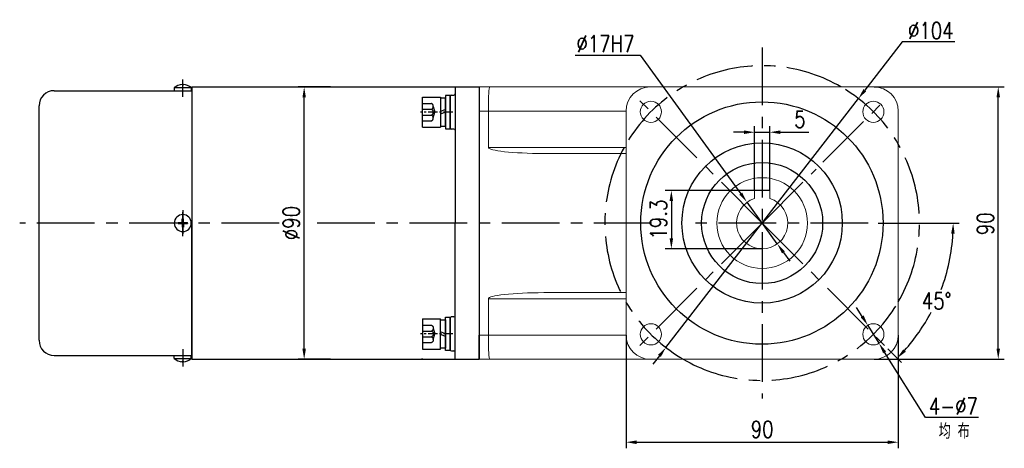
# Model space of a CAD drawing. Header units: inches. Extents: x 837 to 6223, y -2862 to 3098.
# Tile 106 of 139: x 4489 to 4815, y 1351 to 1493. Entities that reach past the tile are written whole.
import ezdxf

# ---------------------------------------------------------------- set-up
doc = ezdxf.new("R2010")
doc.units = ezdxf.units.IN
doc.header["$LTSCALE"] = 10
doc.header["$MEASUREMENT"] = 0
doc.linetypes.add('CENTER', pattern=[10.16, 6.35, -1.27, 1.27, -1.27])
doc.linetypes.add('HIDDEN', pattern=[1.905, 1.27, -0.635])
for name, color, linetype in [('1轮廓实线层', 7, 'Continuous'), ('3中心线层', 1, 'CENTER'), ('4虚线层', 6, 'HIDDEN'), ('6文字层', 3, 'Continuous'), ('7标注层', 4, 'Continuous')]:
    doc.layers.add(name, color=color, linetype=linetype)
doc.styles.add('PC_TEXTSTYLE', font='isocp.shx', dxfattribs={"width": 0.8, "bigfont": 'HZFS.SHX'})
doc.styles.add('TH_GBDIM', font='romans.shx', dxfattribs={"width": 0.8, "bigfont": 'gbcbig.shx'})
doc.dimstyles.new('TH_GBDIM', dxfattribs={"dimtxt": 3.5, "dimasz": 2.5, "dimexe": 2, "dimexo": 0, "dimgap": 1, "dimtad": 1, "dimdec": 4, "dimdsep": 46, "dimtxsty": 'TH_GBDIM', "dimcen": 0.09, "dimclrd": 4, "dimclre": 4, "dimclrt": 3, "dimadec": 0, "dimazin": 0, "dimtfac": 1, "dimtdec": 4, "dimtmove": 0, "dimatfit": 3, "dimfxl": 1, "dimtzin": 0, "dimarcsym": 0})
doc.dimstyles.new('角度标注', dxfattribs={"dimtxt": 3.5, "dimasz": 3, "dimexe": 2, "dimexo": 0, "dimgap": 1, "dimtad": 1, "dimtih": 1, "dimtoh": 1, "dimdsep": 46, "dimtxsty": 'PC_TEXTSTYLE', "dimsah": 1, "dimcen": 0.09, "dimclrd": 4, "dimclrt": 3, "dimadec": 0, "dimazin": 0, "dimtfac": 0.7, "dimtmove": 0, "dimatfit": 0, "dimfxl": 1, "dimtzin": 0, "dimarcsym": 0})

# ---------------------------------------------------------------- blocks, each defined once
blk = doc.blocks.new('*D28')
at = {"layer": '7标注层', "color": 4, "lineweight": -2, "transparency": 16777216}
for p, q in [((4771.67, 1470.9), (4814.71, 1470.9)), ((4812.71, 1384.4), (4812.71, 1467.4)), ((4771.67, 1380.9), (4814.71, 1380.9))]:
    blk.add_line(p, q, dxfattribs=at)
at = {"layer": '7标注层', "color": 4, "transparency": 16777216}
for points in [[(4812.13, 1467.4), (4813.29, 1467.4), (4812.71, 1470.9)], [(4812.13, 1384.4), (4813.29, 1384.4), (4812.71, 1380.9)]]:
    blk.add_solid(points, dxfattribs=at)
at = {"layer": 'Defpoints', "color": 0, "transparency": 16777216}
for p in [(4771.67, 1470.9), (4812.71, 1470.9), (4771.67, 1380.9)]:
    blk.add_point(p, dxfattribs=at)
at = {"layer": '7标注层', "color": 3, "transparency": 16777216, "insert": (4808.46, 1425.68), "char_height": 5.5, "attachment_point": 5, "rotation": 90, "style": 'TH_GBDIM'}
blk.add_mtext('90', dxfattribs=at)
blk = doc.blocks.new('*D29')
at = {"layer": '7标注层', "color": 4, "lineweight": -2, "transparency": 16777216}
for p, q in [((4689.67, 1388.9), (4689.67, 1351.47)), ((4779.67, 1388.9), (4779.67, 1351.47)), ((4693.17, 1353.47), (4776.17, 1353.47))]:
    blk.add_line(p, q, dxfattribs=at)
at = {"layer": '7标注层', "color": 4, "transparency": 16777216}
for points in [[(4693.17, 1354.05), (4693.17, 1352.88), (4689.67, 1353.47)], [(4776.17, 1354.05), (4776.17, 1352.88), (4779.67, 1353.47)]]:
    blk.add_solid(points, dxfattribs=at)
at = {"layer": 'Defpoints', "color": 0, "transparency": 16777216}
for p in [(4689.67, 1388.9), (4779.67, 1388.9), (4779.67, 1353.47)]:
    blk.add_point(p, dxfattribs=at)
at = {"layer": '7标注层', "color": 3, "transparency": 16777216, "insert": (4734.67, 1357.72), "char_height": 5.5, "attachment_point": 5, "style": 'TH_GBDIM'}
blk.add_mtext('90', dxfattribs=at)
blk = doc.blocks.new('*D18')
at = {"layer": '7标注层', "color": 4, "lineweight": -2, "transparency": 16777216}
for p, q in [((4780.94, 1485.75), (4768.62, 1469.81)), ((4798.37, 1485.75), (4780.94, 1485.75)), ((4702.86, 1384.77), (4766.48, 1467.04)), ((4700.72, 1382), (4698.58, 1379.23))]:
    blk.add_line(p, q, dxfattribs=at)
at = {"layer": '7标注层', "color": 4, "transparency": 16777216}
for points in [[(4768.16, 1470.17), (4769.08, 1469.45), (4766.48, 1467.04)], [(4700.26, 1382.35), (4701.18, 1381.64), (4702.86, 1384.77)]]:
    blk.add_solid(points, dxfattribs=at)
at = {"layer": 'Defpoints', "color": 0, "transparency": 16777216}
for p in [(4766.48, 1467.04), (4702.86, 1384.77)]:
    blk.add_point(p, dxfattribs=at)
at = {"layer": '7标注层', "color": 3, "transparency": 16777216, "insert": (4790.41, 1489.5), "char_height": 5.5, "attachment_point": 5, "style": 'TH_GBDIM'}
blk.add_mtext('{∅104}{}{}', dxfattribs=at)
blk = doc.blocks.new('*D19')
at = {"layer": '7标注层', "color": 4, "lineweight": -2, "transparency": 16777216}
for p, q in [((4728.67, 1455.92), (4725.17, 1455.92)), ((4732.17, 1436.7), (4732.17, 1457.92)), ((4732.17, 1455.92), (4737.17, 1455.92)), ((4737.17, 1436.7), (4737.17, 1457.92)), ((4740.67, 1455.92), (4750.1, 1455.92))]:
    blk.add_line(p, q, dxfattribs=at)
at = {"layer": '7标注层', "color": 4, "transparency": 16777216}
for points in [[(4728.67, 1456.51), (4728.67, 1455.34), (4732.17, 1455.92)], [(4740.67, 1456.51), (4740.67, 1455.34), (4737.17, 1455.92)]]:
    blk.add_solid(points, dxfattribs=at)
at = {"layer": 'Defpoints', "color": 0, "transparency": 16777216}
for p in [(4732.17, 1455.92), (4732.17, 1436.7), (4737.17, 1436.7)]:
    blk.add_point(p, dxfattribs=at)
at = {"layer": '7标注层', "color": 3, "transparency": 16777216, "insert": (4747.14, 1460.17), "char_height": 5.5, "attachment_point": 5, "style": 'TH_GBDIM'}
blk.add_mtext('5', dxfattribs=at)
blk = doc.blocks.new('*D20')
at = {"layer": '7标注层', "color": 4, "lineweight": -2, "transparency": 16777216}
for p, q in [((4737.17, 1436.7), (4702.66, 1436.7)), ((4704.66, 1433.2), (4704.66, 1420.9)), ((4734.67, 1417.4), (4702.66, 1417.4))]:
    blk.add_line(p, q, dxfattribs=at)
at = {"layer": '7标注层', "color": 4, "transparency": 16777216}
for points in [[(4704.07, 1433.2), (4705.24, 1433.2), (4704.66, 1436.7)], [(4704.07, 1420.9), (4705.24, 1420.9), (4704.66, 1417.4)]]:
    blk.add_solid(points, dxfattribs=at)
at = {"layer": 'Defpoints', "color": 0, "transparency": 16777216}
for p in [(4737.17, 1436.7), (4704.66, 1417.4), (4734.67, 1417.4)]:
    blk.add_point(p, dxfattribs=at)
at = {"layer": '7标注层', "color": 3, "transparency": 16777216, "insert": (4700.41, 1427.05), "char_height": 5.5, "attachment_point": 5, "rotation": 90, "style": 'TH_GBDIM'}
blk.add_mtext('19.3', dxfattribs=at)
blk = doc.blocks.new('*D21')
at = {"layer": '7标注层', "color": 4, "lineweight": -2, "transparency": 16777216}
for p, q in [((4767.73, 1395.07), (4765.88, 1398.04)), ((4769.59, 1392.1), (4773.29, 1386.16)), ((4788.62, 1361.6), (4775.14, 1383.19)), ((4806.17, 1361.6), (4788.62, 1361.6))]:
    blk.add_line(p, q, dxfattribs=at)
at = {"layer": '7标注层', "color": 4, "transparency": 16777216}
for points in [[(4768.23, 1395.38), (4767.24, 1394.76), (4769.59, 1392.1)], [(4775.64, 1383.5), (4774.65, 1382.89), (4773.29, 1386.16)]]:
    blk.add_solid(points, dxfattribs=at)
at = {"layer": 'Defpoints', "color": 0, "transparency": 16777216}
for p in [(4769.59, 1392.1), (4773.29, 1386.16)]:
    blk.add_point(p, dxfattribs=at)
at = {"layer": '7标注层', "color": 3, "transparency": 16777216, "insert": (4797.89, 1365.35), "char_height": 5.5, "attachment_point": 5, "style": 'TH_GBDIM'}
blk.add_mtext('4-∅7', dxfattribs=at)
blk = doc.blocks.new('*D22')
at = {"layer": '7标注层', "color": 4, "lineweight": -2, "transparency": 16777216}
for p, q in [((4672.92, 1481.43), (4694.33, 1481.43)), ((4694.33, 1481.43), (4727.62, 1435.61)), ((4739.67, 1419.03), (4729.67, 1432.78)), ((4741.72, 1416.19), (4743.78, 1413.36))]:
    blk.add_line(p, q, dxfattribs=at)
at = {"layer": '7标注层', "color": 4, "transparency": 16777216}
for points in [[(4728.09, 1435.95), (4727.14, 1435.27), (4729.67, 1432.78)], [(4742.19, 1416.54), (4741.25, 1415.85), (4739.67, 1419.03)]]:
    blk.add_solid(points, dxfattribs=at)
at = {"layer": 'Defpoints', "color": 0, "transparency": 16777216}
for p in [(4729.67, 1432.78), (4739.67, 1419.03)]:
    blk.add_point(p, dxfattribs=at)
at = {"layer": '7标注层', "color": 3, "transparency": 16777216, "insert": (4682.87, 1485.18), "char_height": 5.5, "attachment_point": 5, "style": 'TH_GBDIM'}
blk.add_mtext('∅17H7', dxfattribs=at)
blk = doc.blocks.new('*D23')
at = {"layer": '7标注层', "color": 0, "lineweight": -2, "transparency": 16777216}
for p, q in [((4783.92, 1425.9), (4799.82, 1425.9)), ((4776.22, 1384.35), (4780.74, 1379.84))]:
    blk.add_line(p, q, dxfattribs=at)
at = {"layer": '7标注层', "color": 4, "lineweight": -2, "transparency": 16777216}
for start, end in [(339.6473, 356.824), (318.176, 332.1885)]:
    blk.add_arc((4734.67, 1425.9), 63.15, start, end, dxfattribs=at)
at = {"layer": '7标注层', "color": 4, "transparency": 16777216}
for points in [[(4797.14, 1422.42), (4798.3, 1422.39), (4797.82, 1425.9)], [(4782.15, 1383.39), (4781.3, 1384.19), (4779.32, 1381.25)]]:
    blk.add_solid(points, dxfattribs=at)
at = {"layer": 'Defpoints', "color": 0, "transparency": 16777216}
for p in [(4734.67, 1425.9), (4773.02, 1425.9), (4783.92, 1425.9), (4795.67, 1409.56), (4776.22, 1384.35)]:
    blk.add_point(p, dxfattribs=at)
at = {"layer": '7标注层', "color": 3, "transparency": 16777216, "insert": (4792.35, 1400.19), "char_height": 5.5, "attachment_point": 5, "style": 'TH_GBDIM'}
blk.add_mtext('45°', dxfattribs=at)
blk = doc.blocks.new('*D35')
at = {"layer": '7标注层', "color": 4, "lineweight": -2, "transparency": 16777216}
for p, q in [((4591.96, 1470.9), (4581.29, 1470.9)), ((4583.29, 1384.4), (4583.29, 1467.4)), ((4591.96, 1380.9), (4581.29, 1380.9))]:
    blk.add_line(p, q, dxfattribs=at)
at = {"layer": '7标注层', "color": 4, "transparency": 16777216}
for points in [[(4582.71, 1467.4), (4583.87, 1467.4), (4583.29, 1470.9)], [(4582.71, 1384.4), (4583.87, 1384.4), (4583.29, 1380.9)]]:
    blk.add_solid(points, dxfattribs=at)
at = {"layer": 'Defpoints', "color": 0, "transparency": 16777216}
for p in [(4583.29, 1470.9), (4591.96, 1470.9), (4591.96, 1380.9)]:
    blk.add_point(p, dxfattribs=at)
at = {"layer": '7标注层', "color": 3, "transparency": 16777216, "insert": (4579.04, 1425.9), "char_height": 5.5, "attachment_point": 5, "rotation": 90, "style": 'TH_GBDIM'}
blk.add_mtext('%%C90', dxfattribs=at)
blk = doc.blocks.new('GB／T70.1M6M10')
at = {"layer": '1轮廓实线层'}
for p, q in [((0, -5), (0, 5)), ((0, 5), (6, 5)), ((6, 5), (6, -5)), ((0, -5), (6, -5))]:
    blk.add_line(p, q, dxfattribs=at)
at = {"layer": '3中心线层', "ltscale": 0.05}
blk.add_line((10.11, 0), (-0.6, 0), dxfattribs=at)
at = {"layer": '4虚线层'}
for p, q in [((0, 2.86), (3, 2.86)), ((0, 0.95), (3, 0.95)), ((3.6, 1.91), (4.15, 0)), ((3.6, -1.91), (4.15, 0)), ((0, -0.95), (3, -0.95)), ((0, -2.86), (3, -2.86))]:
    blk.add_line(p, q, dxfattribs=at)
for centre in [(2.54, 1.91), (2.54, 0), (2.54, -1.91)]:
    blk.add_arc(centre, 1.06, 295.6298, 64.3702, dxfattribs=at)
blk = doc.blocks.new('GB848_6_1.6_R')
at = {"layer": '1轮廓实线层'}
for p, q in [((-3.2, 1.6), (-5.5, 1.6)), ((-5.5, 1.6), (-5.5, 0)), ((-5.5, 0), (-3.2, 0)), ((3.2, 1.6), (-3.2, 1.6)), ((-3.2, 0), (3.2, 0)), ((5.5, 1.6), (3.2, 1.6)), ((3.2, 0), (5.5, 0)), ((5.5, 0), (5.5, 1.6))]:
    blk.add_line(p, q, dxfattribs=at)
blk = doc.blocks.new('GB93_6_0.8_R')
at = {"layer": '1轮廓实线层'}
for p, q in [((4.65, 1.6), (-4.65, 1.6)), ((-4.65, 1.6), (-4.65, 0)), ((-4.65, 0), (4.65, 0)), ((0, 0), (-0.69, 1.6)), ((0.86, 0), (0.17, 1.6)), ((4.65, 0), (4.65, 1.6))]:
    blk.add_line(p, q, dxfattribs=at)

msp = doc.modelspace()

# ---------------------------------------------------------------- linework, layer by layer
for p, q in [((4542.96905, 1471.71666), (4542.96905, 1471.55502)), ((4542.96905, 1471.55502), (4543.36905, 1471.55502)), ((4543.36905, 1471.71666), (4543.36905, 1471.55502)), ((4500.66905, 1469.65275), (4522.08102, 1469.65275)), ((4522.08102, 1469.65275), (4546.16905, 1469.65275)), ((4540.36905, 1470.65275), (4540.36905, 1469.65275)), ((4540.36905, 1470.65275), (4545.96905, 1470.65275)), ((4545.96905, 1470.65275), (4545.96905, 1469.65275)), ((4546.16905, 1470.90275), (4546.16905, 1425.90275)), ((4633.16905, 1470.90275), (4641.16905, 1470.90275)), ((4633.16905, 1470.90275), (4633.16905, 1470.89976)), ((4633.16905, 1470.90275), (4633.16905, 1425.90275)), ((4495.66905, 1387.15275), (4495.66905, 1464.65275)), ((4631.56905, 1467.75291), (4631.56905, 1457.35291)), ((4541.59122, 1426.10275), (4542.96905, 1426.10275)), ((4541.59122, 1425.90275), (4541.59122, 1426.10275)), ((4541.59122, 1425.90275), (4541.59122, 1425.70275)), ((4541.59122, 1425.70275), (4542.96905, 1425.70275)), ((4542.96905, 1426.10275), (4542.96905, 1427.30275)), ((4542.96905, 1427.30275), (4543.36905, 1427.30275)), ((4542.96905, 1425.70275), (4542.96905, 1424.50275)), ((4543.36905, 1426.10275), (4543.36905, 1427.30275)), ((4543.36905, 1426.10275), (4544.74688, 1426.10275)), ((4543.36905, 1425.70275), (4544.74688, 1425.70275)), ((4543.36905, 1425.70275), (4543.36905, 1424.50275)), ((4544.74688, 1425.90275), (4544.74688, 1426.10275)), ((4544.74688, 1425.90275), (4544.74688, 1425.70275)), ((4546.16905, 1380.90275), (4546.16905, 1425.90275)), ((4633.16905, 1380.90275), (4633.16905, 1425.90275)), ((4542.96905, 1424.50275), (4543.36905, 1424.50275)), ((4631.56905, 1384.05857), (4631.56905, 1394.45857)), ((4641.16905, 1380.90275), (4641.16905, 1388.90275)), ((4641.16905, 1380.90275), (4641.16905, 1388.90275)), ((4500.66905, 1382.15275), (4540.36905, 1382.15275)), ((4530.31124, 1382.15275), (4546.16905, 1382.15275)), ((4540.36905, 1381.15275), (4540.36905, 1382.15275)), ((4540.36905, 1381.15275), (4545.96905, 1381.15275)), ((4542.96905, 1380.08883), (4542.96905, 1380.25048)), ((4542.96905, 1380.25048), (4543.36905, 1380.25048)), ((4543.36905, 1380.08883), (4543.36905, 1380.25048)), ((4545.96905, 1381.15275), (4545.96905, 1382.15275)), ((4633.16905, 1380.90275), (4633.16905, 1380.90574)), ((4633.16905, 1380.90275), (4641.16905, 1380.90275))]:
    msp.add_line(p, q)
at = {"linetype": 'Continuous', "lineweight": 15}
for p, q in [((4641.16905, 1470.90275), (4644.60729, 1470.90275)), ((4644.60729, 1470.90275), (4697.66905, 1470.90275)), ((4771.66905, 1470.90275), (4697.66905, 1470.90275)), ((4644.16905, 1462.90275), (4641.16905, 1462.90275)), ((4689.66905, 1462.90275), (4644.16905, 1462.90275)), ((4644.16905, 1450.90275), (4644.16905, 1462.90275)), ((4689.66905, 1462.90275), (4689.66905, 1388.90275)), ((4779.66905, 1388.90275), (4779.66905, 1462.90275)), ((4644.16905, 1450.90275), (4689.66905, 1450.90275)), ((4689.66905, 1448.90275), (4662.47861, 1448.90275)), ((4662.47861, 1402.90275), (4689.66905, 1402.90275)), ((4689.66905, 1400.90275), (4644.16905, 1400.90275)), ((4644.16905, 1400.90275), (4644.16905, 1388.90275)), ((4641.16905, 1388.90275), (4644.16905, 1388.90275)), ((4644.16905, 1388.90275), (4689.66905, 1388.90275)), ((4644.60729, 1380.90275), (4641.16905, 1380.90275)), ((4697.66905, 1380.90275), (4644.60729, 1380.90275)), ((4697.66905, 1380.90275), (4771.66905, 1380.90275))]:
    msp.add_line(p, q, dxfattribs=at)
at = {"color": 7, "linetype": 'Continuous', "lineweight": 15}
for p, q in [((4732.16905, 1435.0679), (4732.16905, 1436.70275)), ((4732.16905, 1436.70275), (4737.16905, 1436.70275)), ((4737.16905, 1436.70275), (4737.16905, 1435.0679)), ((4732.16905, 1434.02679), (4732.16905, 1434.44441)), ((4732.16905, 1434.288), (4732.16905, 1434.02679)), ((4737.16905, 1434.44441), (4737.16905, 1434.02679)), ((4737.16905, 1434.02679), (4737.16905, 1434.288))]:
    msp.add_line(p, q, dxfattribs=at)
at = {"linetype": 'Continuous', "lineweight": 15}
for centre in [(4697.8995, 1462.6723), (4771.4386, 1462.6723), (4697.8995, 1389.13319), (4771.4386, 1389.13319)]:
    msp.add_circle(centre, 3.5, dxfattribs=at)
at = {"color": 7, "linetype": 'Continuous', "lineweight": 15}
msp.add_circle((4734.66905, 1425.90275), 15, dxfattribs=at)
for centre, radius, start, end in [((4543.16905, 1467.519), 4.20243, 92.7278248, 131.7807179), ((4543.16905, 1467.519), 4.20243, 48.2192821, 87.2721752), ((4500.66905, 1464.65275), 5, 90, 180), ((4631.96905, 1467.75291), 0.4, 90, 180), ((4632.76905, 1468.55291), 0.4, 270, 0), ((4631.96905, 1457.35291), 0.4, 180, 270), ((4632.76905, 1456.55291), 0.4, 0, 90), ((4543.16905, 1425.90275), 2.8, 0, 180), ((4543.16905, 1425.90275), 2.8, 180, 0), ((4631.96905, 1394.45857), 0.4, 90, 180), ((4632.76905, 1395.25857), 0.4, 270, 0), ((4500.66905, 1387.15275), 5, 180, 270), ((4631.96905, 1384.05857), 0.4, 180, 270), ((4632.76905, 1383.25857), 0.4, 0, 90), ((4543.16905, 1384.2865), 4.20243, 228.2192821, 267.2721752), ((4543.16905, 1384.2865), 4.20243, 272.7278248, 311.7807179)]:
    msp.add_arc(centre, radius, start, end)
at = {"linetype": 'Continuous', "lineweight": 15}
for centre, radius, start, end in [((4697.66905, 1462.90275), 8, 90, 180), ((4771.66905, 1462.90275), 8, 0, 90), ((4734.66905, 1425.90275), 9.5, 269.9884294, 270.0115706), ((4697.66905, 1388.90275), 8, 180, 270), ((4771.66905, 1388.90275), 8, 270, 0)]:
    msp.add_arc(centre, radius, start, end, dxfattribs=at)
at = {"color": 7, "linetype": 'Continuous', "lineweight": 15}
msp.add_arc((4734.66905, 1425.90275), 8.5, 107.1046352, 72.8953648, dxfattribs=at)
at = {"linetype": 'Continuous', "lineweight": 15}
for centre, major_axis, ratio, start_param, end_param in [((4644.60729, 1462.90275), (0, 8), 0.054780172, 0, 1.570796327), ((4662.47861, 1450.90275), (18.30956, 0), 0.109232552, 3.141592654, 4.71238898), ((4662.47861, 1400.90275), (-18.30956, 0), 0.109232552, 4.71238898, 6.283185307), ((4644.60729, 1388.90275), (0, 8), 0.054780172, 1.570796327, 3.141592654)]:
    msp.add_ellipse(centre, major_axis=major_axis, ratio=ratio, start_param=start_param, end_param=end_param, dxfattribs=at)
for points in [[(4546.16905, 1470.90275), (4621.44259, 1470.90275)], [(4621.44259, 1470.90275), (4633.16905, 1470.90275)], [(4631.96905, 1468.15291), (4632.76905, 1468.15291)], [(4632.76905, 1456.95291), (4631.96905, 1456.95291)], [(4632.76905, 1394.85857), (4631.96905, 1394.85857)], [(4631.96905, 1383.65857), (4632.76905, 1383.65857)], [(4626.6108, 1380.90275), (4633.16905, 1380.90275)]]:
    msp.add_open_spline(points, degree=1)
at = {"color": 7, "linetype": 'Continuous', "lineweight": 15}
for points, knots in [([(4732.16905, 1435.0679), (4732.16905, 1434.80013), (4732.16905, 1434.45359), (4732.16905, 1434.10584), (4732.16905, 1434.02679)], [0, 0, 0, 0, 0.772661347, 1, 1, 1, 1]), ([(4737.16905, 1434.02679), (4737.16905, 1434.10584), (4737.16905, 1434.45359), (4737.16905, 1434.80013), (4737.16905, 1435.0679)], [0, 0, 0, 0, 0.227338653, 1, 1, 1, 1])]:
    msp.add_open_spline(points, degree=3, knots=knots, dxfattribs=at)
msp.add_open_spline([(4546.16905, 1380.90275), (4621.44259, 1380.90275), (4626.6108, 1380.90275)], degree=1, knots=[0, 0, 0.8652131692, 0.9246177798, 0.9246177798])
at = {"layer": '1轮廓实线层'}
for p, q in [((4546.16905, 1470.90275), (4546.16905, 1380.90275)), ((4641.16905, 1470.90275), (4641.16905, 1380.90275))]:
    msp.add_line(p, q, dxfattribs=at)
at = {"layer": '1轮廓实线层', "color": 0}
msp.add_line((4641.16905, 1470.90275), (4641.16905, 1380.90275), dxfattribs=at)
msp.add_line((4641.16905, 1470.90275), (4641.16905, 1380.90275), dxfattribs=at)
at = {"layer": '1轮廓实线层'}
for centre, radius in [((4734.57905, 1425.90275), 40.0495), ((4734.66905, 1425.90275), 20)]:
    msp.add_circle(centre, radius, dxfattribs=at)
at = {"layer": '3中心线层', "ltscale": 0.3}
for p, q in [((4734.66905, 1483.90275), (4734.66905, 1367.90275)), ((4734.66905, 1425.90275), (4693.11401, 1467.45779)), ((4754.75271, 1445.98641), (4776.22409, 1467.45779)), ((4734.66905, 1425.90275), (4752.51587, 1443.74957)), ((4574.98805, 1425.90275), (4489.26221, 1425.90275)), ((4698.12021, 1425.90275), (4586.28121, 1425.90275)), ((4734.66905, 1425.90275), (4693.11401, 1384.3477)), ((4769.74068, 1425.90275), (4708.78297, 1425.90275)), ((4734.66905, 1425.90275), (4776.22409, 1384.3477))]:
    msp.add_line(p, q, dxfattribs=at)
at = {"layer": '3中心线层'}
for p, q in [((4543.16905, 1467.58798), (4543.16905, 1473.36145)), ((4543.16905, 1430.20768), (4543.16905, 1425.24837)), ((4543.16905, 1424.95155), (4543.16905, 1429.47703)), ((4543.16905, 1426.85395), (4543.16905, 1422.32847)), ((4543.16905, 1421.59782), (4543.16905, 1426.55713)), ((4543.16905, 1384.21752), (4543.16905, 1378.44404))]:
    msp.add_line(p, q, dxfattribs=at)
at = {"layer": '3中心线层', "ltscale": 2}
msp.add_line((4773.02345, 1425.90275), (4783.91727, 1425.90275), dxfattribs=at)
at = {"layer": '3中心线层', "ltscale": 0.3}
for start, end in [(59.9266563, 149.9266511), (329.9266574, 59.9266563), (151.2643458, 239.9266563), (239.9266563, 329.9266574)]:
    msp.add_arc((4734.66905, 1425.90275), 52, start, end, dxfattribs=at)
at = {"layer": '7标注层'}
msp.add_circle((4734.66905, 1425.90275), 26.5, dxfattribs=at)

# ---------------------------------------------------------------- block references
at = {"layer": '1轮廓实线层'}
for name, rotation in [('GB848_6_1.6_R', 270), ('GB93_6_0.8_R', 89.99999999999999)]:
    msp.add_blockref(name, (4629.96905, 1462.55291), dxfattribs=dict(at, rotation=rotation))
msp.add_blockref('GB／T70.1M6M10', (4622.36905, 1462.55291), dxfattribs=at)
at = {"layer": '1轮廓实线层', "xscale": -1}
for name, p, rotation in [('GB／T70.1M6M10', (4622.36905, 1389.25258), 179.9999986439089), ('GB93_6_0.8_R', (4629.96905, 1389.25258), 89.99999864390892), ('GB848_6_1.6_R', (4629.96905, 1389.25258), 269.9999986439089)]:
    msp.add_blockref(name, p, dxfattribs=dict(at, rotation=rotation))

# ---------------------------------------------------------------- texts
at = {"layer": '6文字层', "insert": (4793.01141, 1359.61426), "char_height": 5, "width": 38.9678296, "attachment_point": 1, "style": 'PC_TEXTSTYLE'}
msp.add_mtext('{\\C3;均 布}', dxfattribs=at)

# ---------------------------------------------------------------- dimensions: what is measured, and where the dimension line sits
at = {"layer": '7标注层'}
for p1, p2, text, picture, middle in [((4702.86087, 1384.7659), (4766.47723, 1467.03959), '{<>}{}{}', '*D18', (4790.40531, 1485.74839)), ((4739.66531, 1419.02616), (4729.6728, 1432.77933), '<>H7', '*D22', (4682.87283, 1481.42991)), ((4769.58583, 1392.10258), (4773.29138, 1386.16381), '4-<>', '*D21', (4797.89297, 1361.60226))]:
    dim = msp.add_diameter_dim_2p(p1=p1, p2=p2, text=text, dimstyle='TH_GBDIM', override={"dimtxt": 5.5, "dimasz": 3.5, "dimtoh": 1, "dimdec": 0}, dxfattribs=at)
    dim.commit()
    dim.dimension.update_dxf_attribs({"geometry": picture, "text_midpoint": middle, "dimtype": 163})
dim = msp.add_linear_dim(base=(4583.29043, 1470.90275), p1=(4591.9597, 1380.90275), p2=(4591.9597, 1470.90275), angle=90, text='%%C<>', dimstyle='TH_GBDIM', override={"dimtxt": 5.5, "dimasz": 3.5, "dimgap": 1.5, "dimdec": 1, "dimadec": 1}, dxfattribs=at)
dim.commit()
dim.dimension.update_dxf_attribs({"geometry": '*D35', "text_midpoint": (4583.29043, 1425.90275), "dimtype": 160})
for base, p1, p2, picture, middle in [((4812.71051, 1470.90275), (4771.66905, 1380.90275), (4771.66905, 1470.90275), '*D28', (4812.71051, 1425.67757)), ((4704.65502, 1417.40275), (4737.16905, 1436.70275), (4734.66905, 1417.40275), '*D20', (4704.65502, 1427.05275))]:
    dim = msp.add_linear_dim(base=base, p1=p1, p2=p2, angle=90, dimstyle='TH_GBDIM', override={"dimtxt": 5.5, "dimasz": 3.5, "dimgap": 1.5, "dimdec": 1, "dimadec": 1}, dxfattribs=at)
    dim.commit()
    dim.dimension.update_dxf_attribs({"geometry": picture, "text_midpoint": middle, "dimtype": 160})
for base, p1, p2, picture, middle in [((4732.16905, 1455.92393), (4737.16905, 1436.70275), (4732.16905, 1436.70275), '*D19', (4747.13572, 1455.92393)), ((4779.66905, 1353.46523), (4689.66905, 1388.90275), (4779.66905, 1388.90275), '*D29', (4734.66905, 1353.46523))]:
    dim = msp.add_linear_dim(base=base, p1=p1, p2=p2, dimstyle='TH_GBDIM', override={"dimtxt": 5.5, "dimasz": 3.5, "dimgap": 1.5, "dimdec": 1, "dimadec": 1}, dxfattribs=at)
    dim.commit()
    dim.dimension.update_dxf_attribs({"geometry": picture, "text_midpoint": middle, "dimtype": 160})
dim = msp.add_angular_dim_2l(base=(4795.66666, 1409.55849), line1=((4734.66905, 1425.90275), (4776.22409, 1384.3477)), line2=((4773.02345, 1425.90275), (4783.91727, 1425.90275)), dimstyle='角度标注', override={"dimtxt": 5.5, "dimasz": 3.5, "dimdec": 0, "dimtxsty": 'TH_GBDIM'}, dxfattribs=at)
dim.commit()
dim.dimension.update_dxf_attribs({"geometry": '*D23', "text_midpoint": (4792.34636, 1400.18949), "dimtype": 162})

doc.saveas('drawing.dxf')
